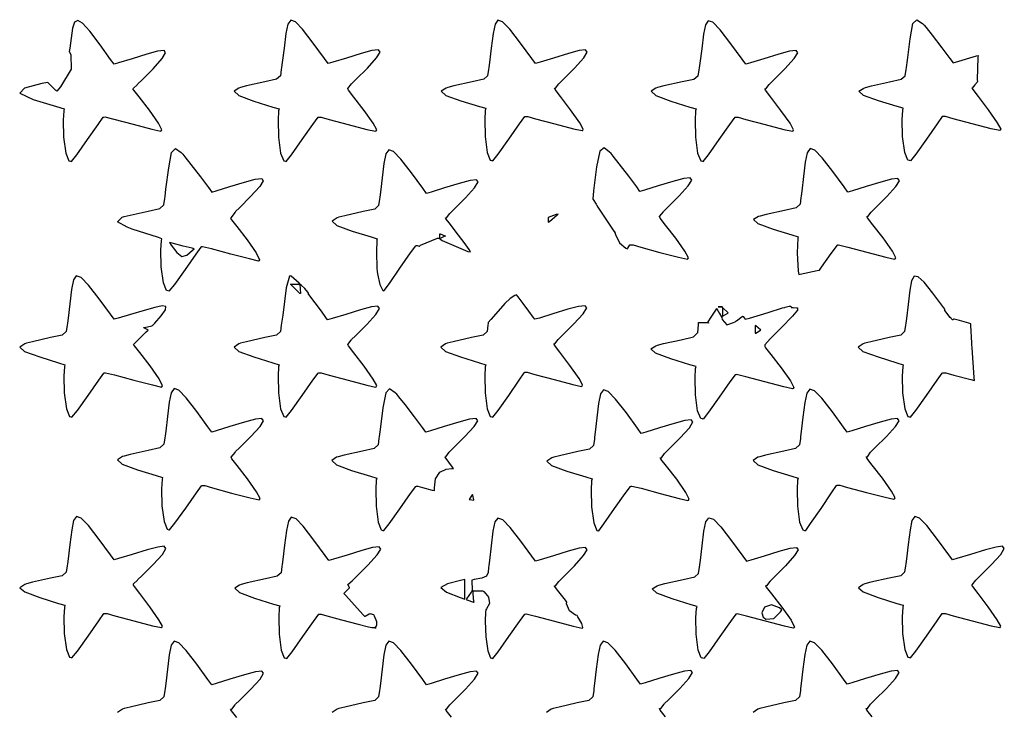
# Model space of a CAD drawing. Extents: x 2.23 to 5.27, y 0.32 to 5.1.
# Tile 3 of 4: x 2.23 to 3.86, y 3.96 to 5.1. Entities that reach past the tile are written whole.
import ezdxf

# ---------------------------------------------------------------- set-up
doc = ezdxf.new("R2010")
doc.units = 0
doc.layers.get('0').update_dxf_attribs({"linetype": 'CONTINUOUS'})

msp = doc.modelspace()

# ---------------------------------------------------------------- linework, layer by layer
at = {"color": 182}
for points in [[(2.30729, 4.95557), (2.30647, 4.95221), (2.30567, 4.93696), (2.30621, 4.90886), (2.3099, 4.88249), (2.31494, 4.86996), (2.31771, 4.86908), (2.31901, 4.86887), (2.3279, 4.87993), (2.34571, 4.90479), (2.36322, 4.93007), (2.37185, 4.94179), (2.37294, 4.942), (2.37424, 4.94228), (2.38949, 4.93858), (2.42106, 4.93018), (2.45231, 4.92199), (2.4669, 4.91862), (2.46772, 4.91911), (2.46886, 4.92074), (2.46332, 4.93192), (2.44819, 4.95361), (2.4311, 4.97553), (2.42215, 4.98682), (2.42085, 4.98888), (2.42106, 4.98915), (2.42833, 4.99621), (2.42914, 4.99724), (2.43544, 5.00336), (2.45404, 5.02208), (2.46907, 5.03879), (2.47493, 5.04839), (2.47228, 5.05208), (2.46169, 5.05094), (2.44396, 5.04606), (2.41971, 5.03851), (2.39714, 5.03168), (2.3896, 5.02951), (2.38385, 5.03754), (2.36643, 5.06158), (2.34944, 5.08393), (2.33751, 5.09722), (2.32954, 5.10206), (2.32443, 5.09918), (2.32113, 5.08914), (2.31858, 5.07269), (2.3164, 5.05593), (2.31565, 5.05035), (2.31825, 5.04542), (2.31847, 5.02106), (2.30106, 4.99203), (2.29482, 4.98469), (2.29324, 4.986), (2.28125, 4.99826), (2.28022, 4.99929), (2.2704, 4.99735), (2.24137, 4.99001), (2.23356, 4.98178), (2.25586, 4.97136), (2.29438, 4.95942), (2.30729, 4.95557)], [(2.66249, 4.95557), (2.66168, 4.95221), (2.66086, 4.93696), (2.66146, 4.90886), (2.6651, 4.88249), (2.67014, 4.86996), (2.6729, 4.86908), (2.67421, 4.86887), (2.68311, 4.87993), (2.7009, 4.90479), (2.71843, 4.93007), (2.72706, 4.94179), (2.72814, 4.942), (2.73236, 4.942), (2.74511, 4.93815), (2.77664, 4.92979), (2.80761, 4.92182), (2.8221, 4.91862), (2.82292, 4.91911), (2.82394, 4.92096), (2.81803, 4.93181), (2.80296, 4.95324), (2.78614, 4.97504), (2.77735, 4.98654), (2.77604, 4.98888), (2.77626, 4.98915), (2.7825, 4.99696), (2.78331, 4.99826), (2.78965, 5.00439), (2.80849, 5.02311), (2.82368, 5.03982), (2.82954, 5.04943), (2.82682, 5.05311), (2.81614, 5.05197), (2.79829, 5.0471), (2.77387, 5.03956), (2.75131, 5.03271), (2.74376, 5.03054), (2.73762, 5.03907), (2.71912, 5.0644), (2.7015, 5.08729), (2.68951, 5.09983), (2.68175, 5.10243), (2.67692, 5.09571), (2.67372, 5.08008), (2.67074, 5.05615), (2.66775, 5.03228), (2.66667, 5.02431), (2.66624, 5.02083), (2.66471, 5.01036), (2.65821, 5.00456), (2.63894, 5.00032), (2.60883, 4.99365), (2.59896, 4.991), (2.59603, 4.99013), (2.58822, 4.98475), (2.59597, 4.9776), (2.62104, 4.96832), (2.65207, 4.95871), (2.66249, 4.95557)], [(3.00418, 4.9566), (3.00336, 4.95324), (3.00256, 4.93799), (3.0031, 4.90989), (3.00678, 4.88351), (3.01183, 4.87099), (3.0146, 4.87011), (3.0159, 4.8699), (3.02479, 4.88097), (3.04258, 4.90582), (3.06011, 4.9311), (3.06874, 4.94282), (3.06976, 4.94303), (3.074, 4.94303), (3.08675, 4.93918), (3.11833, 4.93083), (3.14931, 4.92285), (3.16379, 4.91965), (3.16461, 4.92014), (3.16564, 4.92199), (3.15972, 4.93283), (3.14464, 4.95426), (3.12782, 4.97613), (3.11903, 4.98757), (3.11774, 4.9899), (3.11979, 4.9899), (3.12522, 4.99724), (3.12603, 4.99826), (3.13238, 5.00439), (3.15121, 5.02311), (3.16639, 5.03982), (3.17225, 5.04943), (3.16949, 5.05311), (3.15886, 5.05197), (3.14094, 5.0471), (3.1166, 5.03956), (3.09403, 5.03271), (3.08649, 5.03054), (3.08035, 5.03907), (3.06185, 5.0644), (3.04422, 5.08729), (3.03217, 5.09983), (3.02447, 5.10243), (3.01964, 5.09571), (3.01639, 5.08008), (3.01346, 5.05615), (3.01047, 5.03228), (3.00939, 5.02431), (3.00896, 5.02083), (3.00743, 5.01036), (3.00088, 5.00456), (2.98167, 5.00032), (2.95156, 4.99365), (2.94168, 4.991), (2.93864, 4.99013), (2.93044, 4.98475), (2.9381, 4.97771), (2.96317, 4.96875), (2.99388, 4.95958), (3.00418, 4.9566)], [(3.35211, 4.95557), (3.35129, 4.95221), (3.35047, 4.93696), (3.35101, 4.90886), (3.35471, 4.88249), (3.35975, 4.86996), (3.36253, 4.86908), (3.36382, 4.86887), (3.37272, 4.87993), (3.39046, 4.90479), (3.40804, 4.93007), (3.41661, 4.94179), (3.41769, 4.942), (3.42193, 4.942), (3.43468, 4.93815), (3.46625, 4.92979), (3.49724, 4.92182), (3.51167, 4.91862), (3.51247, 4.91911), (3.51351, 4.92096), (3.5076, 4.93181), (3.49251, 4.95324), (3.47569, 4.97504), (3.4669, 4.98654), (3.4656, 4.98888), (3.46767, 4.98888), (3.47314, 4.99621), (3.47396, 4.99724), (3.48031, 5.00336), (3.49914, 5.02208), (3.51432, 5.03879), (3.52018, 5.04839), (3.51742, 5.05208), (3.50672, 5.05094), (3.48888, 5.04606), (3.46446, 5.03851), (3.44189, 5.03168), (3.43435, 5.02951), (3.42822, 5.03803), (3.40972, 5.06337), (3.39214, 5.08626), (3.3801, 5.09879), (3.3724, 5.1014), (3.36757, 5.09467), (3.36431, 5.07904), (3.36139, 5.05512), (3.3584, 5.03125), (3.35732, 5.02328), (3.35688, 5.01997), (3.35531, 5.00993), (3.34868, 5.00439), (3.3291, 5.00032), (3.29856, 4.99365), (3.28851, 4.991), (3.2856, 4.99013), (3.27778, 4.98475), (3.28554, 4.9776), (3.31065, 4.96832), (3.34169, 4.95871), (3.35211, 4.95557)], [(3.63226, 4.991), (3.64214, 4.99365), (3.67225, 5.00032), (3.69151, 5.00456), (3.69803, 5.01036), (3.69954, 5.02083), (3.69997, 5.02431), (3.7015, 5.03614), (3.706, 5.07156), (3.71067, 5.09674), (3.71724, 5.10314), (3.72651, 5.09674), (3.72917, 5.09407), (3.73269, 5.09006), (3.74278, 5.07731), (3.75857, 5.05658), (3.7716, 5.03901), (3.77707, 5.03157), (3.77707, 5.03157), (3.78097, 5.03267), (3.81586, 5.04335), (3.81874, 5.04411), (3.81819, 5.04047), (3.81689, 5.00401), (3.81771, 5.00032), (3.81743, 5.00011), (3.81299, 4.99517), (3.80854, 4.99018), (3.80832, 4.9899), (3.80963, 4.98757), (3.81842, 4.97613), (3.83524, 4.95426), (3.85032, 4.93283), (3.85622, 4.92199), (3.85519, 4.92014), (3.85439, 4.91965), (3.83996, 4.92285), (3.80897, 4.93083), (3.7774, 4.93918), (3.76465, 4.94303), (3.76042, 4.94303), (3.75933, 4.94282), (3.75071, 4.9311), (3.73318, 4.90582), (3.71539, 4.88097), (3.70649, 4.8699), (3.70518, 4.87011), (3.70242, 4.87099), (3.69738, 4.88351), (3.69374, 4.90989), (3.69314, 4.93799), (3.69396, 4.95324), (3.69476, 4.9566), (3.68451, 4.95958), (3.65381, 4.96875), (3.62875, 4.97771), (3.6211, 4.98475), (3.62929, 4.99013), (3.63226, 4.991)], [(2.47396, 4.81076), (2.47547, 4.82264), (2.47999, 4.85818), (2.48465, 4.88357), (2.49121, 4.89003), (2.50054, 4.88331), (2.50315, 4.88053), (2.50667, 4.87651), (2.51676, 4.86376), (2.53256, 4.84304), (2.54557, 4.82547), (2.55106, 4.81803), (2.55106, 4.81803), (2.5586, 4.82021), (2.58117, 4.82704), (2.60542, 4.83458), (2.62315, 4.83946), (2.63374, 4.8406), (2.63639, 4.83692), (2.63053, 4.82731), (2.6155, 4.8106), (2.5969, 4.79189), (2.5906, 4.78575), (2.58979, 4.78472), (2.58279, 4.77539), (2.58231, 4.77431), (2.58361, 4.77225), (2.59256, 4.7609), (2.60965, 4.73904), (2.62478, 4.71733), (2.63032, 4.70617), (2.62918, 4.70454), (2.62836, 4.70404), (2.61376, 4.70742), (2.58251, 4.7156), (2.55094, 4.72401), (2.53569, 4.72771), (2.5344, 4.72743), (2.53331, 4.72721), (2.52468, 4.7155), (2.50717, 4.69021), (2.48936, 4.66536), (2.48047, 4.65429), (2.47917, 4.65451), (2.4764, 4.65539), (2.47136, 4.66792), (2.46767, 4.69428), (2.46712, 4.72239), (2.46793, 4.73763), (2.46875, 4.741), (2.46326, 4.74283), (2.41976, 4.75662), (2.41667, 4.75765), (2.41108, 4.75982), (2.3954, 4.76872), (2.40315, 4.77642), (2.40625, 4.77746), (2.41612, 4.78011), (2.44624, 4.78678), (2.4655, 4.79101), (2.472, 4.79682), (2.47353, 4.80729), (2.47396, 4.81076)], [(2.76144, 4.77636), (2.75846, 4.7755), (2.75028, 4.77013), (2.75803, 4.76303), (2.78342, 4.75369), (2.81456, 4.74414), (2.82497, 4.741), (2.82443, 4.73893), (2.8234, 4.71858), (2.82443, 4.692), (2.82497, 4.68679), (2.82547, 4.68267), (2.829, 4.66521), (2.8341, 4.65506), (2.83539, 4.65451), (2.83643, 4.65506), (2.845, 4.66699), (2.86247, 4.69243), (2.87993, 4.71767), (2.88851, 4.72928), (2.8896, 4.72949), (2.8909, 4.72949), (2.89399, 4.72874), (2.89481, 4.72846), (2.8966, 4.73031), (2.92443, 4.74181), (2.92811, 4.74203), (2.92811, 4.74929), (2.92887, 4.74908), (2.93668, 4.74567), (2.9375, 4.74511), (2.93668, 4.7449), (2.92887, 4.74154), (2.92811, 4.741), (2.93201, 4.73812), (2.97444, 4.71989), (2.97917, 4.71907), (2.97667, 4.72319), (2.96838, 4.73492), (2.95557, 4.75196), (2.94413, 4.7666), (2.93853, 4.77382), (2.9375, 4.77533), (2.93956, 4.77533), (2.94476, 4.78267), (2.94586, 4.78369), (2.95215, 4.78982), (2.97076, 4.80854), (2.98579, 4.82525), (2.9916, 4.83485), (2.98893, 4.83854), (2.97835, 4.8374), (2.96061, 4.83251), (2.93636, 4.82497), (2.91379, 4.81814), (2.90625, 4.81597), (2.90013, 4.82449), (2.88157, 4.84983), (2.86382, 4.87272), (2.85172, 4.88525), (2.84386, 4.88786), (2.83897, 4.88113), (2.83578, 4.8655), (2.8329, 4.84158), (2.83018, 4.81771), (2.82915, 4.80974), (2.82872, 4.80626), (2.82721, 4.79579), (2.82069, 4.78999), (2.80143, 4.78569), (2.77132, 4.77903), (2.76144, 4.77636)], [(3.21772, 4.75142), (3.21793, 4.75142), (3.21875, 4.75244), (3.21875, 4.75244), (3.21875, 4.75244), (3.21793, 4.75142), (3.21772, 4.75142), (3.21875, 4.74804), (3.22575, 4.73438), (3.23594, 4.72537), (3.23856, 4.72428), (3.23904, 4.72537), (3.24257, 4.73058), (3.24376, 4.73058), (3.24799, 4.73058), (3.26074, 4.72672), (3.29226, 4.71837), (3.32324, 4.71039), (3.33772, 4.70714), (3.33854, 4.70763), (3.33957, 4.70947), (3.33365, 4.72032), (3.31858, 4.74181), (3.30176, 4.76361), (3.29297, 4.77512), (3.29167, 4.77746), (3.29189, 4.77772), (3.29839, 4.78549), (3.29893, 4.78678), (3.30528, 4.79292), (3.32411, 4.81164), (3.33931, 4.82835), (3.34517, 4.83794), (3.34244, 4.84164), (3.33176, 4.8405), (3.31392, 4.83561), (3.2895, 4.82813), (3.26693, 4.82129), (3.25939, 4.81912), (3.25939, 4.81912), (3.2539, 4.82656), (3.24089, 4.84413), (3.2251, 4.86486), (3.215, 4.87756), (3.21149, 4.88162), (3.20893, 4.88428), (3.20031, 4.89117), (3.19319, 4.8859), (3.18772, 4.85981), (3.18272, 4.81993), (3.18126, 4.80658), (3.18175, 4.80583), (3.18696, 4.79801), (3.1875, 4.79719), (3.18983, 4.79329), (3.21511, 4.75532), (3.21772, 4.75142)], [(3.52083, 4.74408), (3.52029, 4.74175), (3.51938, 4.71756), (3.52106, 4.68707), (3.52186, 4.68158), (3.52447, 4.68213), (3.55257, 4.68842), (3.55626, 4.68892), (3.55963, 4.69385), (3.57563, 4.71674), (3.58594, 4.73031), (3.58649, 4.73058), (3.58778, 4.73085), (3.60303, 4.72715), (3.6346, 4.71875), (3.66585, 4.7105), (3.68044, 4.70714), (3.68126, 4.70763), (3.6824, 4.70925), (3.67686, 4.72049), (3.66174, 4.74219), (3.64464, 4.76406), (3.63569, 4.77539), (3.63439, 4.77746), (3.63644, 4.77746), (3.64165, 4.78472), (3.64268, 4.78575), (3.64899, 4.79189), (3.66758, 4.8106), (3.68261, 4.82731), (3.68847, 4.83692), (3.68582, 4.8406), (3.67524, 4.83946), (3.6575, 4.83458), (3.63325, 4.82704), (3.61068, 4.82021), (3.60314, 4.81803), (3.597, 4.82656), (3.57844, 4.85189), (3.56071, 4.87483), (3.54856, 4.88732), (3.54075, 4.88997), (3.53586, 4.88319), (3.53261, 4.86757), (3.52979, 4.84364), (3.52707, 4.81976), (3.52604, 4.81179), (3.52561, 4.80832), (3.52408, 4.79785), (3.51758, 4.79204), (3.49832, 4.78782), (3.46821, 4.78114), (3.45833, 4.77849), (3.45529, 4.77772), (3.447, 4.77285), (3.45443, 4.766), (3.47939, 4.75683), (3.51042, 4.74724), (3.52083, 4.74408)], [(3.12397, 4.78157), (3.12082, 4.78082), (3.10753, 4.77604), (3.10732, 4.76872), (3.10835, 4.76807), (3.10965, 4.76915), (3.12267, 4.78054), (3.12397, 4.78157)], [(2.48122, 4.73469), (2.48421, 4.73053), (2.49354, 4.71815), (2.5019, 4.71158), (2.51004, 4.71392), (2.51899, 4.72163), (2.52186, 4.72428), (2.51872, 4.7251), (2.5039, 4.72874), (2.48589, 4.7334), (2.48122, 4.73469)], [(2.3896, 4.60764), (2.38346, 4.61615), (2.3649, 4.6415), (2.34717, 4.66439), (2.33501, 4.67692), (2.32721, 4.67953), (2.32232, 4.67279), (2.31907, 4.65717), (2.31625, 4.63325), (2.31353, 4.60938), (2.3125, 4.6014), (2.31207, 4.59793), (2.31054, 4.58746), (2.30404, 4.58165), (2.28478, 4.57736), (2.25467, 4.57069), (2.24479, 4.56803), (2.24181, 4.56717), (2.23361, 4.56179), (2.24137, 4.55469), (2.26676, 4.54536), (2.2979, 4.53581), (2.30832, 4.53267), (2.30751, 4.52929), (2.30669, 4.51406), (2.30729, 4.48594), (2.31093, 4.45958), (2.31597, 4.44706), (2.31874, 4.44618), (2.32004, 4.44596), (2.32894, 4.45703), (2.34674, 4.48188), (2.36426, 4.50717), (2.37289, 4.51888), (2.37397, 4.5191), (2.37528, 4.51937), (2.39051, 4.51568), (2.4221, 4.50726), (2.45335, 4.49908), (2.46793, 4.49571), (2.46875, 4.49621), (2.46989, 4.49783), (2.46436, 4.509), (2.44922, 4.53071), (2.43213, 4.55257), (2.42318, 4.56392), (2.42188, 4.56597), (2.42188, 4.56597), (2.42253, 4.56668), (2.42563, 4.56976), (2.43283, 4.57699), (2.4426, 4.58675), (2.44586, 4.58996), (2.44532, 4.59022), (2.43901, 4.59358), (2.43853, 4.59407), (2.43983, 4.59435), (2.45182, 4.597), (2.45313, 4.59722), (2.45682, 4.60113), (2.46761, 4.61322), (2.47483, 4.62349), (2.4751, 4.62875), (2.46897, 4.62978), (2.45692, 4.62744), (2.43935, 4.62244), (2.41672, 4.61561), (2.39638, 4.60954), (2.3896, 4.60764)], [(2.69689, 4.66596), (2.69558, 4.66726), (2.68278, 4.67876), (2.68126, 4.67953), (2.67969, 4.67904), (2.67432, 4.65961), (2.66846, 4.61469), (2.66667, 4.6014), (2.66624, 4.59793), (2.66471, 4.58746), (2.65821, 4.58165), (2.63894, 4.57736), (2.60883, 4.57069), (2.59896, 4.56803), (2.59603, 4.56717), (2.58822, 4.56179), (2.59597, 4.55469), (2.62104, 4.54536), (2.65207, 4.53581), (2.66249, 4.53267), (2.66168, 4.52929), (2.66086, 4.51406), (2.66146, 4.48594), (2.6651, 4.45958), (2.67014, 4.44706), (2.6729, 4.44618), (2.67421, 4.44596), (2.68311, 4.45703), (2.7009, 4.48188), (2.71843, 4.50717), (2.72706, 4.51888), (2.72814, 4.5191), (2.73236, 4.5191), (2.74511, 4.51525), (2.77664, 4.50689), (2.80761, 4.49892), (2.8221, 4.49571), (2.82292, 4.49621), (2.82394, 4.49804), (2.81803, 4.5089), (2.80296, 4.53033), (2.78614, 4.55214), (2.77735, 4.56364), (2.77604, 4.56597), (2.77626, 4.56625), (2.78174, 4.57329), (2.78228, 4.57433), (2.78863, 4.58046), (2.80746, 4.59918), (2.82264, 4.61589), (2.8285, 4.62549), (2.82574, 4.62918), (2.81511, 4.62804), (2.79719, 4.62315), (2.77285, 4.61561), (2.75028, 4.60878), (2.74274, 4.60661), (2.74274, 4.60661), (2.73986, 4.61068), (2.73242, 4.6211), (2.722, 4.63519), (2.71332, 4.6466), (2.71039, 4.65033), (2.71149, 4.65033), (2.70985, 4.65246), (2.70492, 4.65858), (2.69889, 4.66417), (2.69689, 4.66596), (2.69792, 4.65033), (2.69689, 4.65033), (2.68229, 4.66493), (2.68229, 4.66521), (2.68126, 4.66596), (2.68126, 4.66596), (2.69689, 4.66596)], [(3.70518, 4.44618), (3.70649, 4.44596), (3.71539, 4.45703), (3.73318, 4.48188), (3.75071, 4.50717), (3.75933, 4.51888), (3.76042, 4.5191), (3.76497, 4.5191), (3.77865, 4.51525), (3.80647, 4.50819), (3.8125, 4.50662), (3.81222, 4.51133), (3.80854, 4.56076), (3.80832, 4.56597), (3.80806, 4.56885), (3.80647, 4.5975), (3.80626, 4.60037), (3.80311, 4.6014), (3.78797, 4.60558), (3.77919, 4.60764), (3.77919, 4.60764), (3.77838, 4.60764), (3.77658, 4.60661), (3.77604, 4.60661), (3.77604, 4.60661), (3.77419, 4.60921), (3.77399, 4.60969), (3.7724, 4.61051), (3.76378, 4.6225), (3.76357, 4.62429), (3.75863, 4.63103), (3.74365, 4.65104), (3.72928, 4.66894), (3.7194, 4.67817), (3.71289, 4.67888), (3.70865, 4.67139), (3.70568, 4.65582), (3.70281, 4.63243), (3.69997, 4.60915), (3.69894, 4.6014), (3.69851, 4.59793), (3.697, 4.58746), (3.69049, 4.58165), (3.67122, 4.57736), (3.64111, 4.57069), (3.63124, 4.56803), (3.62825, 4.56717), (3.62007, 4.56179), (3.62782, 4.55469), (3.65321, 4.54536), (3.68435, 4.53581), (3.69476, 4.53267), (3.69396, 4.52929), (3.69314, 4.51406), (3.69374, 4.48594), (3.69738, 4.45958), (3.70242, 4.44706), (3.70518, 4.44618)], [(3.05524, 4.64828), (3.05246, 4.64692), (3.04465, 4.64187), (3.03564, 4.63357), (3.02474, 4.62121), (3.01247, 4.6071), (3.00836, 4.60243), (3.00836, 4.6014), (3.00792, 4.59793), (3.0064, 4.58746), (2.99983, 4.58165), (2.98062, 4.57736), (2.95053, 4.57069), (2.94065, 4.56803), (2.93772, 4.56717), (2.92985, 4.56179), (2.93761, 4.55469), (2.96272, 4.54536), (2.99376, 4.53581), (3.00418, 4.53267), (3.00336, 4.52929), (3.00256, 4.51406), (3.0031, 4.48594), (3.00678, 4.45958), (3.01183, 4.44706), (3.0146, 4.44618), (3.0159, 4.44596), (3.02479, 4.45687), (3.04243, 4.48161), (3.05968, 4.50717), (3.06793, 4.51937), (3.06874, 4.52013), (3.07297, 4.52013), (3.08572, 4.51628), (3.11729, 4.50792), (3.14828, 4.49994), (3.16271, 4.49675), (3.16351, 4.49724), (3.16456, 4.49908), (3.15864, 4.50993), (3.14356, 4.53136), (3.12674, 4.55317), (3.11794, 4.56467), (3.11664, 4.567), (3.11871, 4.567), (3.12418, 4.57433), (3.125, 4.57536), (3.13135, 4.58149), (3.15018, 4.60021), (3.16536, 4.61692), (3.17122, 4.62651), (3.16846, 4.63021), (3.15776, 4.62907), (3.13992, 4.62418), (3.1155, 4.61664), (3.09293, 4.60981), (3.08539, 4.60764), (3.08539, 4.60764), (3.08268, 4.61139), (3.07574, 4.62093), (3.06603, 4.634), (3.05794, 4.64475), (3.05524, 4.64828)], [(3.35211, 4.52951), (3.34169, 4.53267), (3.31049, 4.54226), (3.28515, 4.55154), (3.27735, 4.55871), (3.28554, 4.56407), (3.28851, 4.56494), (3.29818, 4.56749), (3.32764, 4.57389), (3.34776, 4.57861), (3.35514, 4.58589), (3.35622, 4.59831), (3.35622, 4.60243), (3.37185, 4.60243), (3.37185, 4.60243), (3.37267, 4.60167), (3.37294, 4.6014), (3.37294, 4.6014), (3.37213, 4.60221), (3.37185, 4.60243), (3.37235, 4.60325), (3.37717, 4.61117), (3.3846, 4.62272), (3.38644, 4.62532), (3.38667, 4.62483), (3.391, 4.61729), (3.39481, 4.61079), (3.39481, 4.61079), (3.39513, 4.60758), (3.40294, 4.59853), (3.41428, 4.60243), (3.41667, 4.60346), (3.41769, 4.60449), (3.41872, 4.60531), (3.42811, 4.61208), (3.42914, 4.61285), (3.4299, 4.61208), (3.43332, 4.60764), (3.43332, 4.60764), (3.44032, 4.60975), (3.47119, 4.61914), (3.49528, 4.62642), (3.49897, 4.62744), (3.49972, 4.62771), (3.50618, 4.6295), (3.50836, 4.6295), (3.50939, 4.62847), (3.50939, 4.62744), (3.51042, 4.62744), (3.51275, 4.62744), (3.51801, 4.62642), (3.51981, 4.62642), (3.51981, 4.62299), (3.51161, 4.61268), (3.49349, 4.59386), (3.47493, 4.57542), (3.4661, 4.56543), (3.4656, 4.56282), (3.4669, 4.56076), (3.47586, 4.54949), (3.49294, 4.52756), (3.50808, 4.50586), (3.51361, 4.49468), (3.51247, 4.49306), (3.51167, 4.49257), (3.49707, 4.49593), (3.46588, 4.50418), (3.43425, 4.51258), (3.419, 4.51622), (3.41769, 4.51594), (3.41661, 4.51574), (3.40804, 4.50401), (3.39046, 4.47874), (3.37272, 4.45389), (3.36382, 4.44282), (3.36253, 4.44303), (3.35975, 4.4439), (3.35471, 4.45643), (3.35101, 4.48281), (3.35047, 4.5109), (3.35129, 4.52615), (3.35211, 4.52951)], [(3.39583, 4.62847), (3.38857, 4.62847), (3.38986, 4.62825), (3.39475, 4.62825), (3.39583, 4.62847)], [(3.40522, 4.61806), (3.4044, 4.61887), (3.3966, 4.62668), (3.39583, 4.62744), (3.39583, 4.61285), (3.39686, 4.61339), (3.40468, 4.61783), (3.40522, 4.61806)], [(3.44997, 4.58475), (3.45074, 4.58501), (3.45856, 4.58946), (3.45936, 4.58996), (3.45856, 4.5905), (3.45074, 4.59674), (3.44997, 4.59722), (3.44997, 4.58475)], [(2.47396, 4.41493), (2.47353, 4.41146), (2.472, 4.40099), (2.4655, 4.39518), (2.44624, 4.39094), (2.41612, 4.38428), (2.40625, 4.38162), (2.40332, 4.38075), (2.39551, 4.37538), (2.40326, 4.36822), (2.42833, 4.35894), (2.45936, 4.34933), (2.46978, 4.34619), (2.46897, 4.34283), (2.46815, 4.32758), (2.46875, 4.29949), (2.47239, 4.27311), (2.47743, 4.26058), (2.48019, 4.25971), (2.4815, 4.2595), (2.4904, 4.27056), (2.50819, 4.29542), (2.52572, 4.32069), (2.53435, 4.33242), (2.53543, 4.33263), (2.53965, 4.33263), (2.5524, 4.32878), (2.58393, 4.32042), (2.6149, 4.31244), (2.62939, 4.30925), (2.63021, 4.30974), (2.63124, 4.31158), (2.62532, 4.32243), (2.61025, 4.34386), (2.59343, 4.36567), (2.58464, 4.37717), (2.58333, 4.3795), (2.58356, 4.37978), (2.58979, 4.38758), (2.5906, 4.38889), (2.59694, 4.39501), (2.61578, 4.41374), (2.63097, 4.43044), (2.63683, 4.44006), (2.63411, 4.44374), (2.62343, 4.4426), (2.60558, 4.43772), (2.58117, 4.43018), (2.5586, 4.42333), (2.55106, 4.42117), (2.54492, 4.42969), (2.52642, 4.45503), (2.50879, 4.47792), (2.49681, 4.49046), (2.48904, 4.49306), (2.48421, 4.48633), (2.48101, 4.47071), (2.47803, 4.44678), (2.47504, 4.4229), (2.47396, 4.41493)], [(2.85732, 4.48367), (2.85465, 4.48633), (2.84538, 4.49274), (2.83882, 4.48633), (2.83415, 4.46115), (2.82964, 4.42572), (2.82813, 4.4139), (2.82769, 4.41043), (2.82617, 4.39996), (2.81967, 4.39415), (2.8004, 4.38986), (2.77029, 4.38319), (2.76042, 4.38053), (2.75749, 4.37967), (2.74968, 4.37429), (2.75743, 4.36719), (2.7825, 4.35786), (2.81353, 4.34831), (2.82394, 4.34517), (2.82314, 4.34179), (2.82232, 4.32656), (2.82292, 4.29844), (2.82656, 4.27208), (2.8316, 4.25956), (2.83436, 4.25868), (2.83567, 4.25846), (2.84457, 4.26953), (2.86236, 4.29438), (2.87989, 4.31967), (2.88851, 4.33138), (2.8896, 4.3316), (2.89208, 4.3316), (2.89958, 4.32954), (2.9159, 4.32536), (2.91982, 4.32433), (2.91949, 4.32926), (2.92144, 4.34413), (2.92833, 4.35508), (2.93881, 4.35981), (2.94797, 4.36079), (2.95107, 4.36079), (2.94922, 4.36312), (2.93696, 4.37978), (2.93647, 4.38053), (2.93853, 4.38053), (2.94396, 4.38786), (2.94476, 4.38889), (2.95111, 4.39501), (2.96994, 4.41374), (2.98514, 4.43044), (2.991, 4.44006), (2.98828, 4.44374), (2.9776, 4.4426), (2.95975, 4.43772), (2.93533, 4.43018), (2.91276, 4.42333), (2.90522, 4.42117), (2.90522, 4.42117), (2.89974, 4.4286), (2.88672, 4.44618), (2.87093, 4.4669), (2.86083, 4.47965), (2.85732, 4.48367)], [(3.18024, 4.34407), (3.17942, 4.34071), (3.1786, 4.32547), (3.17914, 4.29736), (3.18283, 4.27106), (3.18787, 4.25851), (3.19065, 4.25765), (3.1914, 4.25792), (3.19982, 4.26953), (3.21729, 4.29465), (3.23497, 4.31976), (3.24371, 4.33138), (3.24479, 4.3316), (3.2461, 4.33187), (3.26133, 4.32818), (3.29297, 4.31976), (3.32417, 4.31158), (3.33876, 4.30821), (3.33957, 4.30871), (3.34071, 4.31033), (3.33518, 4.3215), (3.32004, 4.34321), (3.30296, 4.36507), (3.294, 4.37642), (3.29269, 4.37847), (3.29476, 4.37847), (3.29997, 4.38579), (3.30106, 4.38683), (3.30735, 4.39296), (3.32596, 4.41168), (3.34099, 4.42839), (3.34679, 4.43799), (3.34412, 4.44168), (3.33356, 4.44054), (3.31581, 4.43565), (3.29156, 4.42811), (3.26899, 4.42128), (3.26144, 4.41911), (3.25532, 4.42763), (3.23682, 4.45296), (3.21907, 4.47586), (3.20692, 4.48839), (3.19906, 4.491), (3.19417, 4.48426), (3.19097, 4.46864), (3.1881, 4.44472), (3.18539, 4.42085), (3.18435, 4.41287), (3.18392, 4.4094), (3.1824, 4.39887), (3.17589, 4.39307), (3.15662, 4.38883), (3.12651, 4.38217), (3.11664, 4.3795), (3.11367, 4.37864), (3.10547, 4.37326), (3.11328, 4.3661), (3.13861, 4.35682), (3.16982, 4.34722), (3.18024, 4.34407)], [(3.52501, 4.4139), (3.52458, 4.41043), (3.52306, 4.39996), (3.5165, 4.39415), (3.49729, 4.38986), (3.46718, 4.38319), (3.45731, 4.38053), (3.45437, 4.37967), (3.44656, 4.37429), (3.45426, 4.36719), (3.47939, 4.35786), (3.51042, 4.34831), (3.52083, 4.34517), (3.52001, 4.34179), (3.51921, 4.32656), (3.51975, 4.29844), (3.52344, 4.27208), (3.52849, 4.25956), (3.53125, 4.25868), (3.53381, 4.25868), (3.54144, 4.26997), (3.55908, 4.29503), (3.57633, 4.32069), (3.58458, 4.3329), (3.58539, 4.33365), (3.58963, 4.33365), (3.60238, 4.32981), (3.63396, 4.32146), (3.66493, 4.31347), (3.67942, 4.31028), (3.68024, 4.31076), (3.68126, 4.31261), (3.67535, 4.32346), (3.66026, 4.34489), (3.64344, 4.36675), (3.63465, 4.37819), (3.63336, 4.38053), (3.63542, 4.38053), (3.64085, 4.38786), (3.64165, 4.38889), (3.648, 4.39501), (3.66683, 4.41374), (3.68201, 4.43044), (3.68788, 4.44006), (3.68511, 4.44374), (3.67449, 4.4426), (3.65657, 4.43772), (3.63222, 4.43018), (3.60965, 4.42333), (3.60211, 4.42117), (3.59603, 4.42953), (3.57775, 4.45443), (3.56011, 4.47706), (3.54801, 4.48947), (3.5401, 4.49219), (3.5351, 4.48551), (3.53174, 4.47), (3.52881, 4.44596), (3.52604, 4.42193), (3.52501, 4.4139)], [(2.98232, 4.31803), (2.98178, 4.31754), (2.9776, 4.31054), (2.97711, 4.30974), (2.97814, 4.30951), (2.98438, 4.30871), (2.98438, 4.30871), (2.9846, 4.30925), (2.98281, 4.317), (2.98232, 4.31803)], [(2.31874, 4.04829), (2.32004, 4.04801), (2.32894, 4.05908), (2.34674, 4.08393), (2.36426, 4.10921), (2.37289, 4.12093), (2.37397, 4.12121), (2.37819, 4.12121), (2.39094, 4.11735), (2.42247, 4.109), (2.45344, 4.10101), (2.46793, 4.09776), (2.46875, 4.09825), (2.46978, 4.1001), (2.46386, 4.11094), (2.44879, 4.13243), (2.43197, 4.15424), (2.42318, 4.16575), (2.42188, 4.16808), (2.42188, 4.17042), (2.42833, 4.17611), (2.42914, 4.1774), (2.43549, 4.18354), (2.45432, 4.20226), (2.46951, 4.21897), (2.47538, 4.22857), (2.47265, 4.23226), (2.46197, 4.23112), (2.44413, 4.22624), (2.41971, 4.21875), (2.39714, 4.21192), (2.3896, 4.20975), (2.38346, 4.21826), (2.36496, 4.2436), (2.34733, 4.2665), (2.33535, 4.27903), (2.32758, 4.28163), (2.32275, 4.2749), (2.31956, 4.25928), (2.31657, 4.23529), (2.31358, 4.21143), (2.3125, 4.20344), (2.31207, 4.19997), (2.31054, 4.18951), (2.30404, 4.18371), (2.28478, 4.17947), (2.25467, 4.17279), (2.24479, 4.17014), (2.24186, 4.16928), (2.23406, 4.1639), (2.24181, 4.15674), (2.26687, 4.14746), (2.2979, 4.13786), (2.30832, 4.13471), (2.30751, 4.13135), (2.30669, 4.1161), (2.30729, 4.088), (2.31093, 4.06164), (2.31603, 4.04915), (2.31874, 4.04829)], [(2.7844, 4.17638), (2.79075, 4.18251), (2.80957, 4.20122), (2.82476, 4.21793), (2.83062, 4.22754), (2.82785, 4.23122), (2.81717, 4.23008), (2.79932, 4.22521), (2.7749, 4.21767), (2.75233, 4.21083), (2.74479, 4.20865), (2.73867, 4.21718), (2.72017, 4.24251), (2.70253, 4.26546), (2.69054, 4.27794), (2.68278, 4.2806), (2.67796, 4.27382), (2.67475, 4.25819), (2.67176, 4.23426), (2.66878, 4.21039), (2.66769, 4.20242), (2.66726, 4.19894), (2.66575, 4.18847), (2.65924, 4.18267), (2.63997, 4.17844), (2.60986, 4.17176), (2.59999, 4.16911), (2.59706, 4.16824), (2.58925, 4.16287), (2.597, 4.15571), (2.62207, 4.14643), (2.6531, 4.13683), (2.66351, 4.13368), (2.66271, 4.13032), (2.66189, 4.11507), (2.66249, 4.08697), (2.66612, 4.0606), (2.67117, 4.04807), (2.67393, 4.04719), (2.67524, 4.04699), (2.68414, 4.05806), (2.70193, 4.0829), (2.71946, 4.10818), (2.72808, 4.1199), (2.72917, 4.12011), (2.73221, 4.12011), (2.74132, 4.11729), (2.76574, 4.11079), (2.79346, 4.10346), (2.81017, 4.09933), (2.81565, 4.09825), (2.81668, 4.09825), (2.81743, 4.09825), (2.8195, 4.09804), (2.81976, 4.09825), (2.82086, 4.09825), (2.82086, 4.09825), (2.82189, 4.09907), (2.82189, 4.09928), (2.82292, 4.09928), (2.82314, 4.09956), (2.82394, 4.10249), (2.82394, 4.10346), (2.82394, 4.10715), (2.82026, 4.11703), (2.81976, 4.11806), (2.81922, 4.11887), (2.81299, 4.12039), (2.8125, 4.12011), (2.81168, 4.1199), (2.8049, 4.11626), (2.80414, 4.116), (2.80154, 4.11887), (2.77317, 4.15088), (2.76981, 4.15451), (2.77919, 4.1639), (2.77892, 4.16444), (2.77626, 4.16889), (2.77604, 4.16911), (2.77615, 4.169), (2.78358, 4.17535), (2.7844, 4.17638)], [(3.12603, 4.17535), (3.13232, 4.18147), (3.15093, 4.20019), (3.16596, 4.2169), (3.17182, 4.22651), (3.16911, 4.23019), (3.15858, 4.22906), (3.14079, 4.22418), (3.11654, 4.21664), (3.09403, 4.20979), (3.08649, 4.20763), (3.0804, 4.21593), (3.06213, 4.24067), (3.04449, 4.26335), (3.03239, 4.27604), (3.02447, 4.27903), (3.01947, 4.27263), (3.01611, 4.25722), (3.01318, 4.23301), (3.01042, 4.20856), (3.00939, 4.20036), (3.00906, 4.19749), (3.00819, 4.18875), (3.00543, 4.18294), (2.99761, 4.17985), (2.98529, 4.17725), (2.98122, 4.17638), (2.9815, 4.17486), (2.98204, 4.16081), (2.98232, 4.15972), (2.98232, 4.15924), (2.98232, 4.1581), (2.98232, 4.15767), (2.9841, 4.15869), (2.99972, 4.15869), (3.00103, 4.15767), (3.00151, 4.15717), (3.00672, 4.15115), (3.00726, 4.15033), (3.00885, 4.148), (3.01042, 4.13775), (3.00569, 4.12901), (3.00418, 4.12744), (3.00364, 4.12332), (3.00325, 4.10851), (3.00429, 4.08268), (3.00782, 4.05919), (3.0121, 4.04812), (3.0146, 4.04719), (3.0159, 4.04699), (3.02479, 4.05806), (3.04258, 4.0829), (3.06011, 4.10818), (3.06874, 4.1199), (3.06976, 4.12011), (3.07107, 4.12039), (3.08632, 4.11675), (3.11794, 4.10835), (3.14914, 4.1001), (3.16379, 4.09674), (3.16461, 4.09722), (3.1651, 4.09776), (3.16297, 4.10454), (3.15674, 4.11546), (3.15522, 4.11806), (3.15283, 4.11833), (3.14258, 4.12549), (3.13803, 4.13732), (3.13857, 4.13992), (3.13618, 4.14307), (3.12537, 4.15701), (3.11822, 4.16624), (3.11774, 4.16699), (3.11979, 4.16699), (3.12494, 4.17432), (3.12603, 4.17535)], [(3.29064, 4.16808), (3.30051, 4.17074), (3.33062, 4.1774), (3.34983, 4.18164), (3.35639, 4.18744), (3.35792, 4.19792), (3.35835, 4.20139), (3.35938, 4.20936), (3.36208, 4.23324), (3.3649, 4.25717), (3.36817, 4.27279), (3.37304, 4.27951), (3.38086, 4.27692), (3.39301, 4.26438), (3.41075, 4.24149), (3.42931, 4.21615), (3.43544, 4.20763), (3.44299, 4.20979), (3.4655, 4.21664), (3.48975, 4.22418), (3.50754, 4.22906), (3.51807, 4.23019), (3.52078, 4.22651), (3.51492, 4.2169), (3.49989, 4.20019), (3.48128, 4.18147), (3.47499, 4.17535), (3.4739, 4.17432), (3.46847, 4.16699), (3.46669, 4.16699), (3.46799, 4.16493), (3.47694, 4.15365), (3.49403, 4.13172), (3.50917, 4.11003), (3.51471, 4.09885), (3.51357, 4.09722), (3.51275, 4.09674), (3.4981, 4.1001), (3.4669, 4.10835), (3.43528, 4.11675), (3.42003, 4.12039), (3.41872, 4.12011), (3.41769, 4.1199), (3.40907, 4.10818), (3.39154, 4.0829), (3.37375, 4.05806), (3.36486, 4.04699), (3.36356, 4.04719), (3.36079, 4.04807), (3.35574, 4.0606), (3.35215, 4.08681), (3.35194, 4.11464), (3.35308, 4.12956), (3.35417, 4.13265), (3.34375, 4.13579), (3.31256, 4.1454), (3.28722, 4.15468), (3.2794, 4.16183), (3.2876, 4.16721), (3.29064, 4.16808)], [(3.69894, 4.20344), (3.69851, 4.19997), (3.697, 4.18951), (3.69049, 4.18371), (3.67122, 4.17947), (3.64111, 4.17279), (3.63124, 4.17014), (3.62831, 4.16928), (3.6205, 4.1639), (3.62825, 4.15674), (3.65332, 4.14746), (3.68435, 4.13786), (3.69476, 4.13471), (3.69396, 4.13135), (3.69314, 4.1161), (3.69374, 4.088), (3.69738, 4.06164), (3.70247, 4.04915), (3.70518, 4.04829), (3.70649, 4.04801), (3.71539, 4.05908), (3.73318, 4.08393), (3.75071, 4.10921), (3.75933, 4.12093), (3.76042, 4.12121), (3.76465, 4.12121), (3.7774, 4.11735), (3.80897, 4.109), (3.83996, 4.10101), (3.85439, 4.09776), (3.85519, 4.09825), (3.85622, 4.1001), (3.85032, 4.11094), (3.83524, 4.13243), (3.81842, 4.15424), (3.80963, 4.16575), (3.80832, 4.16808), (3.80854, 4.16835), (3.81483, 4.17611), (3.81565, 4.1774), (3.822, 4.18354), (3.84082, 4.20226), (3.85601, 4.21897), (3.86187, 4.22857), (3.8591, 4.23226), (3.84842, 4.23112), (3.83057, 4.22624), (3.80615, 4.21875), (3.78358, 4.21192), (3.77604, 4.20975), (3.76992, 4.21826), (3.75142, 4.2436), (3.73378, 4.2665), (3.72179, 4.27903), (3.71403, 4.28163), (3.70921, 4.2749), (3.706, 4.25928), (3.70301, 4.23529), (3.70003, 4.21143), (3.69894, 4.20344)], [(2.96978, 4.1774), (2.96257, 4.17589), (2.94119, 4.17051), (2.93028, 4.16407), (2.93913, 4.15619), (2.96203, 4.14757), (2.96978, 4.14513), (2.96978, 4.1774)], [(2.98232, 4.15972), (2.98204, 4.1595), (2.98122, 4.15815), (2.98122, 4.15767), (2.98042, 4.15663), (2.97265, 4.1454), (2.9719, 4.1441), (2.97293, 4.14388), (2.9841, 4.14019), (2.9854, 4.13992), (2.98486, 4.14122), (2.98335, 4.1536), (2.98335, 4.15767), (2.98307, 4.15793), (2.98232, 4.15929), (2.98232, 4.15972)], [(3.46457, 4.11388), (3.46767, 4.11208), (3.48068, 4.11285), (3.49164, 4.12408), (3.49376, 4.12744), (3.49024, 4.13037), (3.47672, 4.13558), (3.4655, 4.13162), (3.46104, 4.12218), (3.463, 4.11501), (3.46457, 4.11388)], [(2.82292, 4.09722), (2.82292, 4.09722), (2.82135, 4.09722), (2.82086, 4.09722), (2.82292, 4.09722)]]:
    msp.add_lwpolyline(points, close=True, dxfattribs=at)
for points in [[(2.59239, 3.949), (2.58361, 3.9605), (2.58231, 3.96283), (2.58436, 3.96283), (2.58979, 3.97017), (2.5906, 3.97119), (2.59694, 3.97732), (2.61578, 3.99604), (2.63097, 4.01275), (2.63683, 4.02235), (2.63411, 4.02604), (2.62343, 4.0249), (2.60558, 4.02001), (2.58117, 4.01247), (2.5586, 4.00564), (2.55106, 4.00347), (2.54492, 4.01199), (2.52642, 4.03733), (2.50879, 4.06022), (2.49681, 4.07275), (2.48904, 4.07536), (2.48421, 4.06863), (2.48101, 4.053), (2.47803, 4.02908), (2.47504, 4.00521), (2.47396, 3.99724), (2.47353, 3.99376), (2.472, 3.98329), (2.4655, 3.97749), (2.44624, 3.97319), (2.41612, 3.96653), (2.40625, 3.96386), (2.40332, 3.963), (2.39551, 3.95763)], [(2.94775, 3.94949), (2.93881, 3.96078), (2.9375, 3.96283), (2.93956, 3.96283), (2.94476, 3.97017), (2.94586, 3.97119), (2.95215, 3.97732), (2.97076, 3.99604), (2.98579, 4.01275), (2.9916, 4.02235), (2.98893, 4.02604), (2.97835, 4.0249), (2.96061, 4.02001), (2.93636, 4.01247), (2.91379, 4.00564), (2.90625, 4.00347), (2.90013, 4.01199), (2.88157, 4.03733), (2.86382, 4.06022), (2.85172, 4.07275), (2.84386, 4.07536), (2.83897, 4.06863), (2.83578, 4.053), (2.8329, 4.02908), (2.83018, 4.00521), (2.82915, 3.99724), (2.82872, 3.99376), (2.82721, 3.98329), (2.82069, 3.97749), (2.80143, 3.97319), (2.77132, 3.96653), (2.76144, 3.96386), (2.75846, 3.963), (2.75028, 3.95763)], [(3.30176, 3.95008), (3.29297, 3.96153), (3.29167, 3.96386), (3.29372, 3.96386), (3.29921, 3.97119), (3.30003, 3.97222), (3.30638, 3.97835), (3.32519, 3.99707), (3.34039, 4.01378), (3.34625, 4.02339), (3.34347, 4.02707), (3.33279, 4.02593), (3.31494, 4.02106), (3.29053, 4.01351), (3.26796, 4.00667), (3.26042, 4.0045), (3.25435, 4.01286), (3.23606, 4.03776), (3.21847, 4.06039), (3.20632, 4.07281), (3.1984, 4.07553), (3.19342, 4.06885), (3.19011, 4.05333), (3.18713, 4.02929), (3.18435, 4.00526), (3.18332, 3.99724), (3.18332, 3.99724), (3.18289, 3.99376), (3.18138, 3.98329), (3.17486, 3.97749), (3.1556, 3.97319), (3.12549, 3.96653), (3.11561, 3.96386), (3.11268, 3.963), (3.10487, 3.95763)], [(3.64344, 3.95008), (3.63465, 3.96153), (3.63336, 3.96386), (3.63542, 3.96386), (3.64085, 3.97119), (3.64165, 3.97222), (3.64165, 3.97222), (3.648, 3.97835), (3.66683, 3.99707), (3.68201, 4.01378), (3.68788, 4.02339), (3.68511, 4.02707), (3.67449, 4.02593), (3.65657, 4.02106), (3.63222, 4.01351), (3.60965, 4.00667), (3.60211, 4.0045), (3.59603, 4.01286), (3.57775, 4.03776), (3.56011, 4.06039), (3.54801, 4.07281), (3.5401, 4.07553), (3.5351, 4.06885), (3.53174, 4.05333), (3.52881, 4.02929), (3.52604, 4.00526), (3.52501, 3.99724), (3.52458, 3.99376), (3.52306, 3.98329), (3.5165, 3.97749), (3.49729, 3.97319), (3.46718, 3.96653), (3.45731, 3.96386), (3.45437, 3.963), (3.44656, 3.95763)]]:
    msp.add_lwpolyline(points, dxfattribs=at)

doc.saveas('drawing.dxf')
